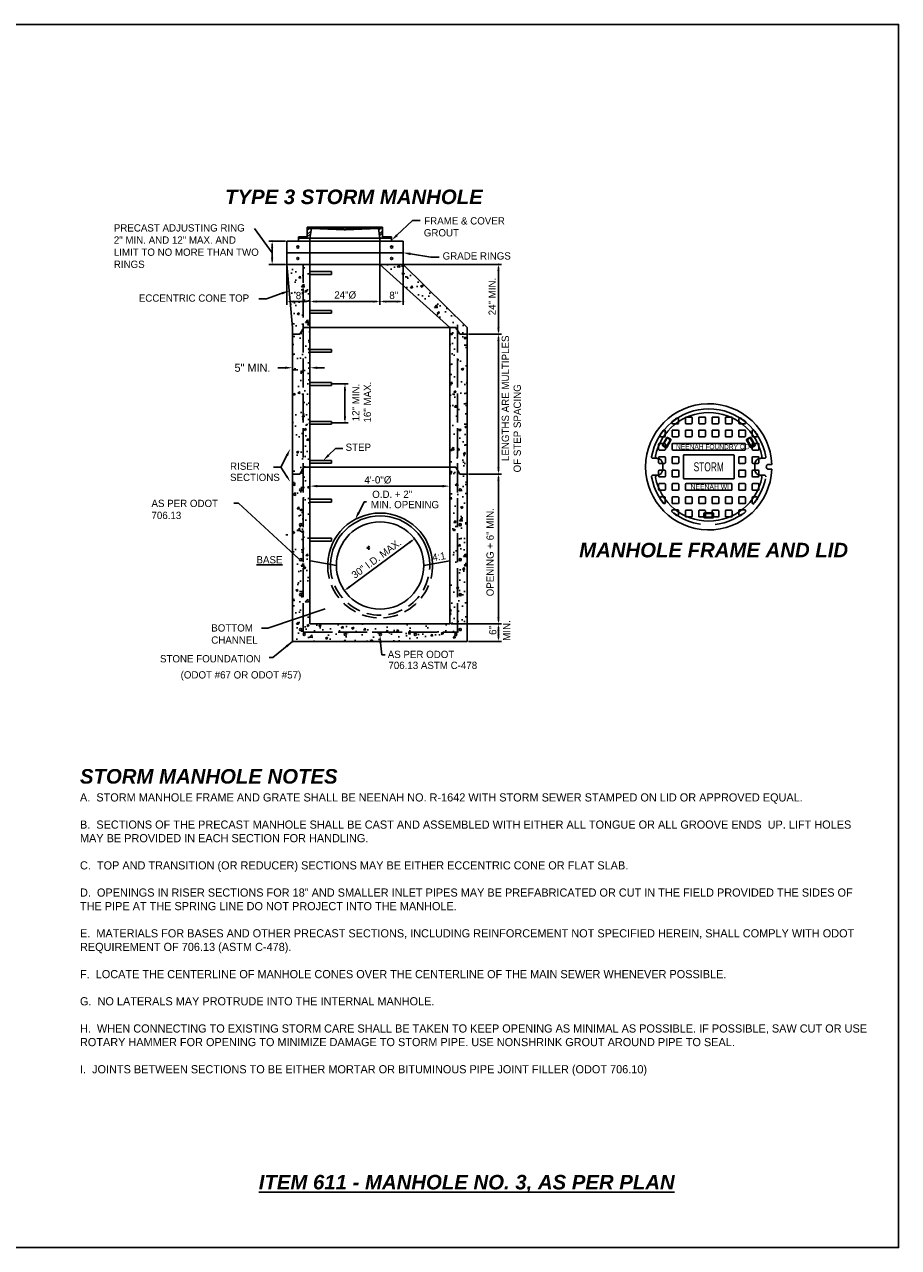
# Model space of a CAD drawing. Header units: feet. Extents: x 6 to 192, y 3 to 30.
# Tile 8 of 30: x 22 to 37, y 3 to 24. Entities that reach past the tile are written whole.
import ezdxf
from ezdxf.enums import TextEntityAlignment as Align

# ---------------------------------------------------------------- set-up
doc = ezdxf.new("R2010")
doc.units = ezdxf.units.FT
doc.header["$MEASUREMENT"] = 0
for name, pattern in [('DASHED', [0.75, 0.5, -0.25]), ('HIDDEN', [0.375, 0.25, -0.125]), ('REBAR', [0.58, 0.5, -0.08])]:
    doc.linetypes.add(name, pattern=pattern)
doc.layers.add('COLUMNS', color=6, linetype='Continuous', plot=False)
for name, color, linetype in [('D-TEXT', 9, 'Continuous'), ('DETAILS', 1, 'Continuous'), ('HIDDEN', 1, 'DASHED'), ('P-HATCH', 247, 'Continuous'), ('SH_Data', 7, 'Continuous'), ('text', 9, 'Continuous'), ('TOP', 3, 'Continuous')]:
    doc.layers.add(name, color=color, linetype=linetype)
doc.styles.add('HOLLOW', font='HOLLOW', dxfattribs={"width": 0.8, "height": 0.875})
doc.styles.add('Slanted-Normal', font='font31.shx', dxfattribs={"height": 0.14})
doc.styles.get("Standard").update_dxf_attribs({"font": 'ARIAL_0.TTF'})
doc.dimstyles.new('COEC', dxfattribs={"dimscale": 13.9, "dimtxt": 0.18, "dimasz": 0.18, "dimexe": 0.18, "dimexo": 0.0625, "dimgap": 0.09, "dimtad": 1, "dimzin": 0, "dimdsep": 46, "dimtxsty": 'Standard', "dimcen": 0.09, "dimclrd": 256, "dimclre": 256, "dimclrt": 256, "dimaunit": 1, "dimadec": 4, "dimazin": 0, "dimtfac": 1, "dimtofl": 0, "dimtmove": 0, "dimatfit": 3, "dimfxl": 1, "dimtolj": 1, "dimtzin": 0, "dimlwd": -1, "dimlwe": -1, "dimarcsym": 0})
doc.dimstyles.get("Standard").update_dxf_attribs({"dimtxt": 0.18, "dimasz": 0.18, "dimexe": 0.18, "dimexo": 0.0625, "dimgap": 0.09, "dimtad": 0, "dimtih": 1, "dimtoh": 1, "dimdec": 4, "dimzin": 0, "dimdsep": 46, "dimtxsty": 'Standard', "dimcen": 0.09, "dimadec": 0, "dimazin": 0, "dimtfac": 1, "dimtdec": 4, "dimtofl": 0, "dimtmove": 0, "dimatfit": 3, "dimfxl": 1, "dimtolj": 1, "dimtzin": 0, "dimarcsym": 0})
pattern_1 = [(50, (-247.5539, 207.32154), (0.38424653, -0.03361722), [0.04017857, -0.4419643]), (355, (-247.5539, 207.32154), (-0.07433107, 0.40296007), [0.03214286, -0.35357143]), (100.4514, (-247.5219, 207.31874), (0.30991574, 0.3693426), [0.03414653, -0.37561185]), (46.1842, (-247.5539, 207.4287), (0.5717363, -0.0886709), [0.0602679, -0.6629464]), (96.6356, (-247.50627, 207.4213), (0.5007122, 0.5218489), [0.0512198, -0.5634177]), (351.1842, (-247.5539, 207.4287), (0.5007118, 0.5218493), [0.0482143, -0.5303571]), (21, (-247.50034, 207.4019), (0.31977164, -0.2156887), [0.04017857, -0.4419643]), (326, (-247.50034, 207.4019), (0.1303475, 0.38847324), [0.03214286, -0.35357143]), (71.4514, (-247.4737, 207.38392), (0.45011927, 0.1727842), [0.03414653, -0.37561185]), (37.5, (-247.55392, 207.32154), (0.00651421, 0.178335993), [0, -0.34928571, 0, -0.35892857, 0, -0.35491071]), (7.5, (-247.55392, 207.32154), (0.14093011, 0.21129199), [0, -0.20464286, 0, -0.34125, 0, -0.13526786]), (327.5, (-247.67338, 207.32154), (0.285976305, -0.01208297), [0, -0.13392857, 0, -0.41785714, 0, -0.55446429]), (317.5, (-247.72695, 207.32154), (0.31242116, 0.05362767), [0, -0.17410714, 0, -0.2775, 0, -0.39375])]

# ---------------------------------------------------------------- blocks, each defined once
blk = doc.blocks.new('BCOPE', base_point=(0, 10))
at = {"layer": 'SH_Data'}
for p, q in [((0.69, 11.94), (0.69, 10.81)), ((1.94, 12.06), (0.82, 12.06)), ((0.82, 10.69), (1.94, 10.69)), ((2.07, 10.81), (2.07, 11.94))]:
    blk.add_line(p, q, dxfattribs=at)
for centre, start, end in [((0.82, 11.94), 90, 180), ((0.82, 10.81), 180, 270), ((1.94, 11.94), 0, 90), ((1.94, 10.81), 270, 0)]:
    blk.add_arc(centre, 0.125, start, end, dxfattribs=at)
blk = doc.blocks.new('*D15')
at = {"layer": 'Defpoints', "color": 0, "transparency": 16777216}
for p in [(26.192, 18.49), (26.192, 18.48), (26.492, 18.49)]:
    blk.add_point(p, dxfattribs=at)
at = {"layer": 'text', "color": 0, "lineweight": -2, "transparency": 16777216}
for p, q in [((26.067, 18.48), (25.942, 18.48)), ((26.617, 18.48), (26.742, 18.48)), ((26.192, 18.427), (26.192, 18.3)), ((26.492, 18.427), (26.492, 18.3))]:
    blk.add_line(p, q, dxfattribs=at)
at = {"layer": 'text', "color": 0, "transparency": 16777216}
for points in [[(26.067, 18.501), (26.067, 18.459), (26.192, 18.48)], [(26.617, 18.501), (26.617, 18.459), (26.492, 18.48)]]:
    blk.add_solid(points, dxfattribs=at)
at = {"layer": 'text', "color": 0, "transparency": 16777216, "insert": (25.505, 18.48), "char_height": 0.14, "attachment_point": 5, "style": 'Slanted-Normal'}
blk.add_mtext('\\A1;5" MIN.', dxfattribs=at)

msp = doc.modelspace()

# ---------------------------------------------------------------- hatches: boundary and pattern name
at = {"layer": 'P-HATCH'}
h = msp.add_hatch(dxfattribs=at)
h.set_pattern_fill('AR-CONC', color=247, scale=0.053571)
h.set_pattern_definition(pattern_1)
h.paths.add_polyline_path([(26.37679, 20.25459), (26.09237, 20.25459), (26.19237, 19.17214), (26.19237, 19.05459), (26.31991, 19.05459), (26.37679, 19.15658)])
h = msp.add_hatch(dxfattribs=at)
h.set_pattern_fill('AR-CONC', color=247, scale=0.053571)
h.set_pattern_definition(pattern_1)
h.paths.add_polyline_path([(28.09237, 20.25459), (27.69237, 20.25459), (28.89237, 19.17214), (28.99927, 19.17214), (29.06482, 19.05459), (29.19237, 19.05459), (29.19237, 19.17214)])
h.paths.add_polyline_path([(29.19237, 19.05459), (29.06482, 19.05459), (29.02262, 19.13027), (29.02262, 16.73027), (29.06482, 16.65459), (29.19237, 16.65459)])
h.paths.add_polyline_path([(29.02262, 19.13027), (28.99927, 19.17214), (28.89237, 19.17214), (28.89237, 16.77214), (28.99927, 16.77214), (29.02262, 16.73027)])
h.paths.add_polyline_path([(29.19237, 16.65459), (29.06482, 16.65459), (29.02262, 16.73027), (29.02262, 13.94034), (26.37679, 13.94034), (26.37679, 16.75658), (26.31991, 16.65459), (26.19237, 16.65459), (26.19237, 13.78166), (29.19237, 13.78166)])
h.paths.add_polyline_path([(29.09086, 16.38492, -1), (29.05336, 16.38492, -1)], flags=16)
h.paths.add_polyline_path([(29.09086, 15.78492, -1), (29.05336, 15.78492, -1)], flags=16)
h.paths.add_polyline_path([(29.09086, 15.18492, -1), (29.05336, 15.18492, -1)], flags=16)
h.paths.add_polyline_path([(29.09086, 14.58492, -1), (29.05336, 14.58492, -1)], flags=16)
h.paths.add_polyline_path([(29.09086, 13.98492, -1), (29.05336, 13.98492, -1)], flags=16)
h.paths.add_polyline_path([(29.01472, 13.90178, -1), (28.97722, 13.90178, -1)], flags=16)
h.paths.add_polyline_path([(28.31845, 13.90139, -1), (28.28095, 13.90139, -1)], flags=16)
h.paths.add_polyline_path([(26.35266, 16.38492, -1), (26.31516, 16.38492, -1)], flags=16)
h.paths.add_polyline_path([(26.35266, 15.78492, -1), (26.31516, 15.78492, -1)], flags=16)
h.paths.add_polyline_path([(27.71845, 13.90139, -1), (27.68095, 13.90139, -1)], flags=16)
h.paths.add_polyline_path([(26.35266, 15.18492, -1), (26.31516, 15.18492, -1)], flags=16)
h.paths.add_polyline_path([(27.11845, 13.90139, -1), (27.08095, 13.90139, -1)], flags=16)
h.paths.add_polyline_path([(26.35266, 14.58492, -1), (26.31516, 14.58492, -1)], flags=16)
h.paths.add_polyline_path([(26.35266, 13.98492, -1), (26.31516, 13.98492, -1)], flags=16)
h.paths.add_polyline_path([(26.41208, 13.90178, -1), (26.37458, 13.90178, -1)], flags=16)
h.paths.add_polyline_path([(29.02262, 16.73027), (28.99927, 16.77214), (28.89237, 16.77214), (28.89237, 14.08166), (26.49237, 14.08166), (26.49237, 16.77214), (26.38547, 16.77214), (26.37679, 16.75658), (26.37679, 13.94034), (29.02262, 13.94034)])
h.paths.add_polyline_path([(26.37679, 19.15658), (26.31991, 19.05459), (26.19237, 19.05459), (26.19237, 16.65459), (26.31991, 16.65459), (26.37679, 16.75658)])
h.paths.add_polyline_path([(26.49237, 19.17214), (26.38547, 19.17214), (26.37679, 19.15658), (26.37679, 16.75658), (26.38547, 16.77214), (26.49237, 16.77214)])
h.paths.add_polyline_path([(26.49237, 20.25459), (26.37679, 20.25459), (26.37679, 19.15658), (26.38547, 19.17214), (26.49237, 19.17214)])
h.paths.add_polyline_path([(26.37679, 20.25459), (26.09237, 20.25459), (26.19237, 19.17214), (26.19237, 19.05459), (26.31991, 19.05459), (26.37679, 19.15658)])

# ---------------------------------------------------------------- linework, layer by layer
at = {"layer": 'COLUMNS'}
msp.add_lwpolyline([(6.09752, 3.37445), (6.09752, 24.37445), (36.59752, 24.37445), (36.59752, 3.37445)], close=True, dxfattribs=at)
at = {"layer": 'DETAILS'}
for p, q in [((26.44643, 20.72659), (26.44643, 20.89579)), ((26.44643, 20.89579), (27.73829, 20.89579)), ((26.47043, 20.87179), (26.47043, 20.89579)), ((26.47043, 20.87179), (27.08036, 20.87179)), ((26.49237, 20.70259), (26.51843, 20.87179)), ((26.51843, 20.87179), (27.08036, 20.84779)), ((27.08036, 20.87179), (27.08036, 20.84779)), ((27.08036, 20.84779), (27.10436, 20.84779)), ((27.10436, 20.87179), (27.10436, 20.84779)), ((27.10436, 20.87179), (27.71429, 20.87179)), ((27.66953, 20.87179), (27.10436, 20.84779)), ((27.69237, 20.70259), (27.66953, 20.87179)), ((27.71429, 20.87179), (27.71429, 20.89579)), ((27.73829, 20.72659), (27.73829, 20.89579)), ((26.09237, 20.65459), (26.49237, 20.65459)), ((26.09237, 20.25459), (26.09237, 20.65459)), ((26.29237, 20.70259), (26.29237, 20.72659)), ((26.29237, 20.72659), (26.44643, 20.72659)), ((26.29237, 20.70259), (26.49237, 20.70259)), ((26.29237, 20.65459), (26.29237, 20.70259)), ((26.49237, 20.70259), (27.69237, 20.70259)), ((26.49237, 20.65459), (26.49237, 20.70259)), ((26.49237, 20.65459), (26.49237, 20.25459)), ((26.49237, 20.65459), (27.69237, 20.65459)), ((27.69237, 20.70259), (27.89237, 20.70259)), ((27.69237, 20.65459), (27.69237, 20.70259)), ((27.69237, 20.65459), (28.09237, 20.65459)), ((27.69237, 20.25459), (27.69237, 20.65459)), ((27.73829, 20.72659), (27.89237, 20.72659)), ((27.89237, 20.70259), (27.89237, 20.72659)), ((27.89237, 20.65459), (27.89237, 20.70259)), ((28.09237, 20.65459), (28.09237, 20.25459)), ((26.09237, 20.45459), (28.09237, 20.45459)), ((26.09237, 20.25459), (26.49237, 20.25459)), ((26.09237, 20.25459), (26.19237, 19.17214)), ((26.49237, 20.25459), (27.69237, 20.25459)), ((26.49237, 16.77214), (26.49237, 20.25459)), ((27.69237, 20.25459), (28.89237, 19.17214)), ((27.69237, 20.25459), (28.09237, 20.25459)), ((28.09237, 20.25459), (29.19237, 19.17214)), ((26.49402, 20.13166), (26.8628, 20.13166)), ((26.8628, 20.08388), (26.49402, 20.08388)), ((26.8628, 20.13166), (26.8628, 20.08388)), ((26.49402, 19.4634), (26.8628, 19.4634)), ((26.8628, 19.41562), (26.49402, 19.41562)), ((26.8628, 19.4634), (26.8628, 19.41562)), ((26.19237, 16.65459), (26.19237, 19.17214)), ((26.31991, 19.05459), (26.38547, 19.17214)), ((26.38547, 19.17214), (28.99927, 19.17214)), ((28.89237, 16.77214), (28.89237, 19.17214)), ((29.06482, 19.05459), (28.99927, 19.17214)), ((29.19237, 16.65459), (29.19237, 19.17214)), ((26.19237, 19.05459), (26.31991, 19.05459)), ((29.19237, 19.05459), (29.06482, 19.05459)), ((26.49402, 18.79515), (26.8628, 18.79515)), ((26.8628, 18.74736), (26.49402, 18.74736)), ((26.8628, 18.79515), (26.8628, 18.74736)), ((26.49402, 18.22583), (26.8628, 18.22583)), ((26.8628, 18.17805), (26.49402, 18.17805)), ((26.8628, 18.22583), (26.8628, 18.17805)), ((26.49402, 17.55757), (26.8628, 17.55757)), ((26.8628, 17.50979), (26.49402, 17.50979)), ((26.8628, 17.55757), (26.8628, 17.50979)), ((26.49402, 16.88931), (26.8628, 16.88931)), ((26.8628, 16.84153), (26.49402, 16.84153)), ((26.8628, 16.88931), (26.8628, 16.84153)), ((26.19237, 13.78166), (26.19237, 16.65459)), ((26.19237, 16.65459), (26.31991, 16.65459)), ((26.31991, 16.65459), (26.38547, 16.77214)), ((26.38547, 16.77214), (28.99927, 16.77214)), ((26.49237, 14.08166), (26.49237, 16.77214)), ((28.89237, 14.08166), (28.89237, 16.77214)), ((29.06482, 16.65459), (28.99927, 16.77214)), ((29.19237, 16.65459), (29.06482, 16.65459)), ((29.19237, 13.78166), (29.19237, 16.65459)), ((26.49402, 16.22105), (26.8628, 16.22105)), ((26.8628, 16.17327), (26.49402, 16.17327)), ((26.8628, 16.22105), (26.8628, 16.17327)), ((26.49402, 15.55279), (26.8628, 15.55279)), ((26.8628, 15.55279), (26.8628, 15.50501)), ((26.8628, 15.50501), (26.49402, 15.50501)), ((26.94623, 15.08508), (26.50008, 15.16355)), ((28.44623, 15.08508), (28.89237, 15.16355)), ((26.49237, 14.08166), (28.89237, 14.08166)), ((26.19237, 13.78166), (29.19237, 13.78166))]:
    msp.add_line(p, q, dxfattribs=at)
at = {"layer": 'DETAILS', "linetype": 'REBAR'}
for p, q in [((26.37679, 13.94034), (26.37679, 20.2562)), ((29.02262, 13.94034), (29.02262, 19.21832)), ((26.37679, 13.94034), (29.02262, 13.94034))]:
    msp.add_line(p, q, dxfattribs=at)
at = {"layer": 'DETAILS'}
msp.add_circle((27.69623, 15.08508), 0.75, dxfattribs=at)
for centre, radius, start, end in [((26.28413, 20.55304), 0.01875, 0, 180), ((26.28413, 20.55304), 0.01875, 180, 0), ((26.28413, 20.357), 0.01875, 0, 180), ((27.89451, 20.55304), 0.01875, 0, 180), ((27.89451, 20.55304), 0.01875, 180, 0), ((27.89451, 20.357), 0.01875, 0, 180), ((26.28413, 20.357), 0.01875, 180, 0), ((27.89451, 20.357), 0.01875, 180, 0), ((26.33391, 16.38492), 0.01875, 0, 180), ((26.33391, 16.38492), 0.01875, 180, 0), ((29.07211, 16.38492), 0.01875, 0, 180), ((29.07211, 16.38492), 0.01875, 180, 0), ((27.69623, 15.08508), 0.9, 1.67555, 178.32445), ((26.33391, 15.78492), 0.01875, 0, 180), ((26.33391, 15.78492), 0.01875, 180, 0), ((27.69623, 15.08508), 0.852, 1.20435, 178.79565), ((29.07211, 15.78492), 0.01875, 0, 180), ((29.07211, 15.78492), 0.01875, 180, 0), ((26.33391, 15.18492), 0.01875, 0, 180), ((26.33391, 15.18492), 0.01875, 180, 0), ((29.07211, 15.18492), 0.01875, 0, 180), ((29.07211, 15.18492), 0.01875, 180, 0), ((26.33391, 14.58492), 0.01875, 0, 180), ((26.33391, 14.58492), 0.01875, 180, 0), ((29.07211, 14.58492), 0.01875, 0, 180), ((29.07211, 14.58492), 0.01875, 180, 0), ((26.33391, 13.98492), 0.01875, 0, 180), ((26.33391, 13.98492), 0.01875, 180, 0), ((26.39333, 13.90178), 0.01875, 0, 180), ((26.39333, 13.90178), 0.01875, 180, 0), ((27.0997, 13.90139), 0.01875, 0, 180), ((27.0997, 13.90139), 0.01875, 180, 0), ((27.6997, 13.90139), 0.01875, 0, 180), ((27.6997, 13.90139), 0.01875, 180, 0), ((28.2997, 13.90139), 0.01875, 0, 180), ((28.2997, 13.90139), 0.01875, 180, 0), ((28.99597, 13.90178), 0.01875, 0, 180), ((28.99597, 13.90178), 0.01875, 180, 0), ((29.07211, 13.98492), 0.01875, 0, 180), ((29.07211, 13.98492), 0.01875, 180, 0)]:
    msp.add_arc(centre, radius, start, end, dxfattribs=at)
at = {"layer": 'DETAILS', "linetype": 'HIDDEN'}
for radius, start, end in [(0.9, 178.32445, 1.67555), (0.852, 178.79565, 1.20435)]:
    msp.add_arc((27.69623, 15.08508), radius, start, end, dxfattribs=at)
at = {"layer": 'HIDDEN'}
msp.add_arc((33.33884, 16.77919), 0.99544, 189.846465, 350.153535, dxfattribs=at)
at = {"layer": 'P-HATCH'}
for p, q in [((32.7068, 17.52919), (32.7068, 17.54417)), ((32.81096, 17.51878), (32.71721, 17.51878)), ((32.82138, 17.59712), (32.82138, 17.52919)), ((33.8563, 17.59712), (33.8563, 17.52919)), ((33.86671, 17.51878), (33.96046, 17.51878)), ((33.97088, 17.52919), (33.97088, 17.54417)), ((32.5818, 17.29482), (32.5197, 17.29482)), ((32.54461, 17.15354), (32.61752, 17.27984)), ((32.55884, 17.15736), (32.62134, 17.26561)), ((32.5724, 17.4094), (32.5818, 17.4094)), ((32.59221, 17.39898), (32.59221, 17.30523)), ((32.67546, 17.23436), (32.61296, 17.12611)), ((32.68969, 17.23817), (32.61678, 17.11188)), ((32.63175, 17.28365), (32.68588, 17.2524)), ((32.63557, 17.26942), (32.67165, 17.24859)), ((34.0609, 17.11188), (33.98798, 17.23817)), ((33.9918, 17.2524), (34.04592, 17.28365)), ((34.06471, 17.12611), (34.00221, 17.23436)), ((34.00603, 17.24859), (34.04211, 17.26942)), ((34.05634, 17.26561), (34.11884, 17.15736)), ((34.06015, 17.27984), (34.13307, 17.15354)), ((34.08546, 17.39898), (34.08546, 17.30523)), ((34.10528, 17.4094), (34.09588, 17.4094)), ((34.09588, 17.29482), (34.15797, 17.29482)), ((32.60255, 17.10806), (32.54842, 17.13931)), ((32.59873, 17.12229), (32.56265, 17.14313)), ((32.71123, 17.07607), (32.71123, 17.16982)), ((33.95603, 17.18023), (32.72165, 17.18023)), ((32.72165, 17.06565), (33.95603, 17.06565)), ((33.96644, 17.07607), (33.96644, 17.16982)), ((34.12926, 17.13931), (34.07513, 17.10806)), ((34.11503, 17.14313), (34.07894, 17.12229)), ((32.37858, 16.92503), (32.44481, 16.92503)), ((32.54898, 16.82086), (32.54898, 16.73753)), ((32.90394, 16.58648), (32.90394, 16.9719)), ((32.91957, 16.98753), (33.75811, 16.98753)), ((33.77373, 16.58648), (33.77373, 16.9719)), ((34.1287, 16.82086), (34.1287, 16.73753)), ((34.29909, 16.92503), (34.23287, 16.92503)), ((34.42137, 16.82085), (34.36612, 16.82085)), ((32.44481, 16.63336), (32.37858, 16.63336)), ((34.23287, 16.63336), (34.29909, 16.63336)), ((34.36612, 16.73753), (34.42137, 16.73753)), ((32.91957, 16.57086), (33.75811, 16.57086)), ((32.9404, 16.48232), (32.9404, 16.38857)), ((33.72686, 16.49273), (32.95082, 16.49273)), ((33.73728, 16.48232), (33.73728, 16.38857)), ((32.5818, 16.26357), (32.5197, 16.26357)), ((32.59221, 16.1594), (32.59221, 16.25315)), ((32.95082, 16.37815), (33.72686, 16.37815)), ((34.08546, 16.1594), (34.08546, 16.25315)), ((34.09588, 16.26357), (34.15797, 16.26357)), ((32.5724, 16.14898), (32.5818, 16.14898)), ((32.7068, 16.02919), (32.7068, 16.01421)), ((32.81096, 16.03961), (32.71721, 16.03961)), ((32.82138, 15.96126), (32.82138, 16.02919)), ((33.25551, 15.91461), (33.25551, 15.97711)), ((33.26592, 15.98753), (33.41176, 15.98753)), ((33.26592, 15.92503), (33.26592, 15.96669)), ((33.27634, 15.97711), (33.40134, 15.97711)), ((33.41176, 15.96669), (33.41176, 15.92503)), ((33.42217, 15.97711), (33.42217, 15.91461)), ((33.8563, 15.96126), (33.8563, 16.02919)), ((33.86671, 16.03961), (33.96046, 16.03961)), ((33.97088, 16.02919), (33.97088, 16.01421)), ((34.10528, 16.14898), (34.09588, 16.14898)), ((33.41176, 15.90419), (33.26592, 15.90419)), ((33.40134, 15.91461), (33.27634, 15.91461))]:
    msp.add_line(p, q, dxfattribs=at)
for centre, radius, start, end in [((33.33884, 16.77919), 0.99544, 9.846465, 170.153535), ((33.33884, 16.77919), 0.93229, 11.30789, 168.69211), ((32.72763, 17.54417), 0.02083, 128.624518, 180), ((32.71721, 17.52919), 0.01042, 180, 270), ((33.33884, 16.77919), 1, 123.349581, 128.624518), ((32.80055, 17.59712), 0.02083, 0, 123.349581), ((32.81096, 17.52919), 0.01042, 270, 0), ((33.87713, 17.59712), 0.02083, 56.650419, 180), ((33.86671, 17.52919), 0.01042, 180, 270), ((33.33884, 16.77919), 1, 51.375482, 56.650419), ((33.96046, 17.52919), 0.01042, 270, 0), ((33.95005, 17.54417), 0.02083, 0, 51.375482), ((32.5197, 17.31565), 0.02083, 146.778831, 270), ((33.33884, 16.77919), 1, 141.512753, 146.778831), ((32.5724, 17.38857), 0.02083, 90, 141.512753), ((32.5818, 17.39898), 0.01042, 0, 90), ((32.5818, 17.30523), 0.01042, 270, 0), ((32.62655, 17.27463), 0.01042, 60, 150), ((32.63036, 17.2604), 0.01042, 60, 150), ((32.66644, 17.23957), 0.01042, 330, 60), ((32.68067, 17.24338), 0.01042, 330, 60), ((33.997, 17.24338), 0.01042, 120, 210), ((34.01123, 17.23957), 0.01042, 120, 210), ((34.04732, 17.2604), 0.01042, 30, 120), ((34.05113, 17.27463), 0.01042, 30, 120), ((34.09588, 17.39898), 0.01042, 90, 180), ((34.09588, 17.30523), 0.01042, 180, 270), ((34.10528, 17.38857), 0.02083, 38.487247, 90), ((33.33884, 16.77919), 1, 33.221169, 38.487247), ((34.15797, 17.31565), 0.02083, 270, 33.221169), ((32.55363, 17.14834), 0.01042, 150, 240), ((32.56786, 17.15215), 0.01042, 150, 240), ((32.60394, 17.13132), 0.01042, 240, 330), ((32.60776, 17.11709), 0.01042, 240, 330), ((32.72165, 17.16982), 0.01042, 90, 180), ((32.72165, 17.07607), 0.01042, 180, 270), ((33.95603, 17.16982), 0.01042, 0, 90), ((33.95603, 17.07607), 0.01042, 270, 0), ((34.06992, 17.11709), 0.01042, 210, 300), ((34.07373, 17.13132), 0.01042, 210, 300), ((34.10982, 17.15215), 0.01042, 300, 30), ((34.12405, 17.14834), 0.01042, 300, 30), ((32.37858, 16.94586), 0.02083, 170.153535, 270), ((32.45529, 16.95587), 0.03125, 168.69211, 265.561992), ((32.44481, 16.82086), 0.10417, 0, 85.561992), ((32.91957, 16.9719), 0.01562, 90, 180), ((33.75811, 16.9719), 0.01562, 0, 90), ((34.23287, 16.82086), 0.10417, 94.438008, 180), ((34.22239, 16.95587), 0.03125, 274.438008, 11.30789), ((34.29909, 16.94586), 0.02083, 270, 9.846465), ((34.36705, 16.77919), 0.04167, 91.130911, 268.869089), ((32.37858, 16.61253), 0.02083, 90, 189.846465), ((32.45529, 16.60251), 0.03125, 94.438008, 191.30789), ((33.33884, 16.77919), 0.93229, 191.30789, 348.69211), ((32.44481, 16.73753), 0.10417, 274.438008, 0), ((34.23287, 16.73753), 0.10417, 180, 265.561992), ((34.22239, 16.60251), 0.03125, 348.69211, 85.561992), ((34.29909, 16.61253), 0.02083, 350.153535, 90), ((32.91957, 16.58648), 0.01562, 180, 270), ((32.95082, 16.48232), 0.01042, 90, 180), ((32.95082, 16.38857), 0.01042, 180, 270), ((33.72686, 16.48232), 0.01042, 0, 90), ((33.72686, 16.38857), 0.01042, 270, 0), ((33.75811, 16.58648), 0.01562, 270, 0), ((32.5197, 16.24273), 0.02083, 90, 213.221169), ((33.33884, 16.77919), 1, 213.221169, 218.487247), ((32.5818, 16.25315), 0.01042, 0, 90), ((34.09588, 16.25315), 0.01042, 90, 180), ((33.33884, 16.77919), 1, 321.512753, 326.778831), ((34.15797, 16.24273), 0.02083, 326.778831, 90), ((32.5724, 16.16982), 0.02083, 218.487247, 270), ((32.5818, 16.1594), 0.01042, 270, 0), ((32.71721, 16.02919), 0.01042, 90, 180), ((32.72763, 16.01421), 0.02083, 180, 231.375482), ((33.33884, 16.77919), 1, 231.375482, 236.650419), ((32.80055, 15.96126), 0.02083, 236.650419, 0), ((32.81096, 16.02919), 0.01042, 0, 90), ((33.26592, 15.97711), 0.01042, 90, 180), ((33.27634, 15.96669), 0.01042, 90, 180), ((33.40134, 15.96669), 0.01042, 0, 90), ((33.41176, 15.97711), 0.01042, 0, 90), ((33.86671, 16.02919), 0.01042, 90, 180), ((33.87713, 15.96126), 0.02083, 180, 303.349581), ((33.33884, 16.77919), 1, 303.349581, 308.624518), ((33.96046, 16.02919), 0.01042, 0, 90), ((33.95005, 16.01421), 0.02083, 308.624518, 0), ((34.09588, 16.1594), 0.01042, 180, 270), ((34.10528, 16.16982), 0.02083, 270, 321.512753), ((33.26592, 15.91461), 0.01042, 180, 270), ((33.27634, 15.92503), 0.01042, 180, 270), ((33.40134, 15.92503), 0.01042, 270, 0), ((33.41176, 15.91461), 0.01042, 270, 0)]:
    msp.add_arc(centre, radius, start, end, dxfattribs=at)
at = {"layer": 'text'}
for p, q in [((27.986, 20.75601), (28.25503, 21.00907)), ((28.25503, 21.00907), (28.3836, 21.00907)), ((25.5397, 20.87275), (25.84253, 20.45459)), ((28.21929, 20.43417), (28.56562, 20.37845)), ((28.56562, 20.37845), (28.7095, 20.37845)), ((26.01282, 19.75826), (25.74333, 19.66513)), ((25.74333, 19.66513), (25.61476, 19.66513)), ((26.81222, 16.97898), (26.92874, 17.09239)), ((26.92874, 17.09239), (27.05731, 17.09239)), ((26.09587, 16.97338), (25.99459, 16.77315)), ((25.99459, 16.77315), (25.86602, 16.77315)), ((25.99459, 16.77315), (25.88209, 16.77315)), ((25.99459, 16.77315), (25.93841, 16.77315)), ((26.09386, 16.61587), (25.99459, 16.77315)), ((26.62094, 16.4477), (27.21408, 16.4477)), ((28.7638, 16.4477), (27.21408, 16.4477)), ((27.32824, 15.99189), (27.42328, 16.17706)), ((27.42328, 16.17706), (27.46171, 16.17706)), ((26.10917, 15.61305), (26.08035, 15.61305)), ((27.70548, 13.75811), (27.7233, 13.55043)), ((27.7233, 13.55043), (27.78095, 13.55043))]:
    msp.add_line(p, q, dxfattribs=at)
at = {"layer": 'text', "color": 0}
for p, q in [((26.44643, 20.87694), (26.46527, 20.89579)), ((26.44643, 20.83982), (26.4784, 20.87179)), ((26.44643, 20.76557), (26.5122, 20.83135)), ((26.4784, 20.87179), (26.5024, 20.89579)), ((26.55264, 20.87179), (26.57664, 20.89579)), ((26.58977, 20.87179), (26.61377, 20.89579)), ((26.66401, 20.87179), (26.68801, 20.89579)), ((26.70114, 20.87179), (26.72514, 20.89579)), ((26.77538, 20.87179), (26.79938, 20.89579)), ((26.8125, 20.87179), (26.8365, 20.89579)), ((26.88675, 20.87179), (26.91075, 20.89579)), ((26.92387, 20.87179), (26.94787, 20.89579)), ((26.99812, 20.87179), (27.02212, 20.89579)), ((27.03524, 20.87179), (27.05924, 20.89579)), ((27.08549, 20.84779), (27.10436, 20.86666)), ((27.10949, 20.87179), (27.13349, 20.89579)), ((27.14661, 20.87179), (27.17061, 20.89579)), ((27.22086, 20.87179), (27.24486, 20.89579)), ((27.25798, 20.87179), (27.28198, 20.89579)), ((27.33223, 20.87179), (27.35623, 20.89579)), ((27.36935, 20.87179), (27.39335, 20.89579)), ((27.4436, 20.87179), (27.4676, 20.89579)), ((27.48072, 20.87179), (27.50472, 20.89579)), ((27.55497, 20.87179), (27.57897, 20.89579)), ((27.59209, 20.87179), (27.61609, 20.89579)), ((27.66634, 20.87179), (27.69034, 20.89579)), ((27.67356, 20.8419), (27.70346, 20.87179)), ((27.68239, 20.77648), (27.73829, 20.83237)), ((27.68681, 20.74377), (27.73829, 20.79525)), ((27.70346, 20.87179), (27.71429, 20.88262)), ((27.71429, 20.88262), (27.72746, 20.89579)), ((26.29237, 20.72289), (26.29607, 20.72659)), ((26.30919, 20.70259), (26.33319, 20.72659)), ((26.38344, 20.70259), (26.40744, 20.72659)), ((26.42056, 20.70259), (26.44456, 20.72659)), ((26.44643, 20.72845), (26.50544, 20.78746)), ((27.71987, 20.70259), (27.74387, 20.72659)), ((27.75699, 20.70259), (27.78099, 20.72659)), ((27.83124, 20.70259), (27.85524, 20.72659)), ((27.86836, 20.70259), (27.89236, 20.72659))]:
    msp.add_line(p, q, dxfattribs=at)
at = {"layer": 'text', "color": 9, "linetype": 'ByBlock'}
for p, q in [((26.0736, 20.65459), (25.78853, 20.65459)), ((25.84253, 20.30859), (25.84253, 20.60059)), ((26.0736, 20.25459), (25.78853, 20.25459)), ((26.09237, 20.23584), (26.09237, 19.56258)), ((27.69237, 20.23584), (27.69237, 19.56258)), ((27.69237, 20.23584), (27.69237, 19.56258)), ((28.09237, 20.23584), (28.09237, 19.56258)), ((28.11112, 20.25459), (29.78188, 20.25459)), ((29.72788, 19.10859), (29.72788, 20.20059)), ((26.14637, 19.61658), (26.43837, 19.61658)), ((26.54637, 19.61658), (27.63837, 19.61658)), ((27.74637, 19.61658), (28.03837, 19.61658)), ((29.21112, 19.05459), (29.78188, 19.05459)), ((29.72788, 16.70859), (29.72788, 19.00059)), ((26.88155, 18.20194), (27.14739, 18.20194)), ((27.09339, 17.58768), (27.09339, 18.14794)), ((26.88155, 17.53368), (27.14739, 17.53368)), ((29.21112, 16.65459), (29.78188, 16.65459)), ((29.72788, 14.13566), (29.72788, 16.60059)), ((27.12614, 14.68542), (28.24553, 15.51284)), ((28.91112, 14.08166), (29.7791, 14.08166)), ((29.72788, 13.83566), (29.72788, 14.02766)), ((29.21112, 13.78166), (29.7791, 13.78166))]:
    msp.add_line(p, q, dxfattribs=at)
for p in [(25.84253, 20.65459), (27.69237, 19.61658), (28.09237, 19.61658), (29.72788, 19.05459), (27.09339, 18.20194), (29.72788, 16.65459), (29.72788, 14.08166)]:
    msp.add_point(p, dxfattribs=at)
at = {"layer": 'text', "color": 0, "linetype": 'ByBlock'}
for p in [(26.09237, 20.25459), (29.72788, 20.25459)]:
    msp.add_point(p, dxfattribs=at)
at = {"layer": 'text', "color": 9, "linetype": 'ByBlock'}
for points in [[(25.86143, 20.54119), (25.82363, 20.54119), (25.84253, 20.65459)], [(25.86143, 20.36799), (25.82363, 20.36799), (25.84253, 20.25459)], [(29.70898, 20.14119), (29.74678, 20.14119), (29.72788, 20.25459)], [(26.20577, 19.63548), (26.20577, 19.59768), (26.09237, 19.61658)], [(26.37897, 19.63548), (26.37897, 19.59768), (26.49237, 19.61658)], [(26.60577, 19.63548), (26.60577, 19.59768), (26.49237, 19.61658)], [(27.57897, 19.63548), (27.57897, 19.59768), (27.69237, 19.61658)], [(27.80577, 19.63548), (27.80577, 19.59768), (27.69237, 19.61658)], [(27.97897, 19.63548), (27.97897, 19.59768), (28.09237, 19.61658)], [(29.70898, 19.16799), (29.74678, 19.16799), (29.72788, 19.05459)], [(29.70898, 18.94119), (29.74678, 18.94119), (29.72788, 19.05459)], [(27.07449, 18.08854), (27.11229, 18.08854), (27.09339, 18.20194)], [(27.07449, 17.64708), (27.11229, 17.64708), (27.09339, 17.53368)], [(29.70898, 16.76799), (29.74678, 16.76799), (29.72788, 16.65459)], [(29.70898, 16.54119), (29.74678, 16.54119), (29.72788, 16.65459)], [(28.18653, 15.49273), (28.209, 15.46234), (28.28896, 15.54494)], [(27.16247, 14.73583), (27.18494, 14.70543), (27.08252, 14.65322)], [(29.70898, 14.19506), (29.74678, 14.19506), (29.72788, 14.08166)], [(29.70898, 13.96826), (29.74678, 13.96826), (29.72788, 14.08166)], [(29.70898, 13.89506), (29.74678, 13.89506), (29.72788, 13.78166)]]:
    msp.add_solid(points, dxfattribs=at)
at = {"layer": 'text'}
for points in [[(27.97131, 20.77162), (28.00068, 20.7404), (27.89235, 20.66792)], [(28.22269, 20.45532), (28.21588, 20.41301), (28.09235, 20.45459)], [(26.00582, 19.77851), (26.01982, 19.73801), (26.13434, 19.80025)], [(26.07675, 16.98305), (26.11499, 16.96371), (26.15391, 17.08811)], [(26.82716, 16.96363), (26.79727, 16.99434), (26.72008, 16.88931)], [(26.10971, 16.62588), (26.078, 16.60587), (26.15391, 16.52074)], [(26.62094, 16.42627), (26.62094, 16.46912), (26.49237, 16.4477)], [(28.7638, 16.46912), (28.7638, 16.42627), (28.89237, 16.4477)], [(27.34731, 15.98211), (27.30918, 16.00167), (27.26954, 15.8775)], [(27.68413, 13.75628), (27.72683, 13.75994), (27.69448, 13.88621)]]:
    msp.add_solid(points, dxfattribs=at)
at = {"layer": 'TOP'}
msp.add_arc((33.33884, 16.77919), 1.08333, 2.203744, 357.796256, dxfattribs=at)

# ---------------------------------------------------------------- block references
at = {"layer": 'P-HATCH', "yscale": 0.08333333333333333, "zscale": 0.08333333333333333}
for p, xscale in [((33.10967, 17.46148), -0.08333333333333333), ((33.33884, 17.46148), -0.08333333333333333), ((33.33884, 17.46148), 0.08333333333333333), ((33.56801, 17.46148), 0.08333333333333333), ((32.88051, 17.23753), -0.08333333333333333), ((33.10967, 17.23753), -0.08333333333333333), ((33.33884, 17.23753), -0.08333333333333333), ((33.33884, 17.23753), 0.08333333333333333), ((33.56801, 17.23753), 0.08333333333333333), ((33.79717, 17.23753), 0.08333333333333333), ((32.65134, 17.00836), -0.08333333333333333), ((34.02634, 17.00836), 0.08333333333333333), ((32.65134, 16.77919), -0.08333333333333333), ((34.02634, 16.77919), 0.08333333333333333)]:
    msp.add_blockref('BCOPE', p, dxfattribs=dict(at, xscale=xscale))
at = {"layer": 'P-HATCH', "yscale": 0.08333333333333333, "zscale": 0.08333333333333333, "rotation": 180}
for p, xscale in [((32.88051, 17.00836), 0.08333333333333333), ((33.79717, 17.00836), -0.08333333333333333), ((32.65134, 16.77919), 0.08333333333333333), ((32.88051, 16.77919), 0.08333333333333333), ((33.79717, 16.77919), -0.08333333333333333), ((34.02634, 16.77919), -0.08333333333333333), ((32.65134, 16.55003), 0.08333333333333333), ((32.88051, 16.55003), 0.08333333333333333), ((33.79717, 16.55003), -0.08333333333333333), ((34.02634, 16.55003), -0.08333333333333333), ((32.88051, 16.32086), 0.08333333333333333), ((33.10967, 16.32086), 0.08333333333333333), ((33.33884, 16.32086), 0.08333333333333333), ((33.33884, 16.32086), -0.08333333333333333), ((33.56801, 16.32086), -0.08333333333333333), ((33.79717, 16.32086), -0.08333333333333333), ((33.10967, 16.09169), 0.08333333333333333), ((33.33884, 16.09169), 0.08333333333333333), ((33.33884, 16.09169), -0.08333333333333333), ((33.56801, 16.09169), -0.08333333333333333)]:
    msp.add_blockref('BCOPE', p, dxfattribs=dict(at, xscale=xscale))

# ---------------------------------------------------------------- texts
at = {"layer": 'D-TEXT', "style": 'Slanted-Normal'}
for s, p in [('FRAME & COVER', (28.45398, 20.93992)), ('GROUT', (28.44685, 20.73532)), ('GRADE RINGS', (28.77005, 20.3377)), ('ECCENTRIC CONE TOP', (23.55331, 19.61441)), ('STEP', (27.10403, 17.05328)), ('RISER', (25.11964, 16.728)), ('SECTIONS', (25.11964, 16.53572)), ('MIN. OPENING', (27.53783, 16.06808)), ('O.D. + 2"', (27.56063, 16.24491)), ('%%uBASE', (25.57424, 15.12085)), ('AS PER ODOT', (27.82764, 13.49616)), ('706.13 ASTM C-478', (27.83904, 13.30795))]:
    msp.add_text(s, height=0.125, dxfattribs=at).set_placement(p)
at = {"layer": 'D-TEXT', "color": 9, "linetype": 'ByBlock', "style": 'Slanted-Normal'}
for s, rotation, p in [('24" MIN.', 90, (29.62038, 19.70317)), ('LENGTHS ARE MULTIPLES  ', 90, (29.84736, 18.00268)), ('12" MIN.', 90, (27.27982, 17.88336)), ('OPENING + 6" MIN.', 90, (29.58458, 15.31256)), ('30" I.D. MAX.', 36.470686, (27.63138, 15.20209)), ('6"', 90, (29.63073, 13.96996))]:
    msp.add_text(s, height=0.125, rotation=rotation, dxfattribs=at).set_placement(p, align=Align.MIDDLE_CENTER)
for s, p in [('8"', (26.32434, 19.72024)), ('24"%%c', (27.09724, 19.7303)), ('8"', (27.9307, 19.7232)), ('4\'-0"%%c', (27.65817, 16.55529))]:
    msp.add_text(s, height=0.125, dxfattribs=at).set_placement(p, align=Align.MIDDLE_CENTER)
at = {"layer": 'D-TEXT', "style": 'Slanted-Normal'}
for s, rotation, p in [('16" MAX.', 90, (27.54046, 17.53981)), ('OF STEP SPACING', 90, (30.11299, 16.68346)), ('4:1', 8.902062, (28.59983, 15.15913)), ('MIN.', 90, (29.9303, 13.79248))]:
    msp.add_text(s, height=0.125, rotation=rotation, dxfattribs=at).set_placement(p)
for s, p in [('AS PER ODOT', (23.77098, 16.15145)), ('706.13', (23.77098, 15.94546))]:
    msp.add_text(s, height=0.125, dxfattribs=at).set_placement(p, align=Align.MIDDLE_LEFT)
for s, p in [('STONE FOUNDATION', (25.64421, 13.48368)), ('(ODOT #67 OR ODOT #57)', (26.34264, 13.20732))]:
    msp.add_text(s, height=0.125, dxfattribs=at).set_placement(p, align=Align.MIDDLE_RIGHT)
at = {"layer": 'D-TEXT', "color": 9, "insert": (27.24606, 21.53996), "char_height": 0.25, "width": 4.5165179, "attachment_point": 2, "style": 'Slanted-Normal'}
msp.add_mtext('{\\fArial|b1|i1|c0|p34;TYPE 3 STORM MANHOLE}', dxfattribs=at)
at = {"layer": 'D-TEXT', "style": 'Slanted-Normal'}
for s, insert, char_height, width, attachment_point in [('PRECAST ADJUSTING RING\\P2" MIN. AND 12" MAX. AND\\PLIMIT TO NO MORE THAN TWO RINGS', (23.12438, 20.94404), 0.125, 2.5497952, 1), ('{\\Fsimplex;*}', (27.4519, 15.42447), 0.125, 0.2559654, 1), ('{\\fArial|b1|i1|c0|p34;MANHOLE FRAME AND LID}', (33.4226, 15.47485), 0.25, 4.9222984, 2), ('{\\fArial|b1|i1|c0|p34;\\H1.78571x;STORM MANHOLE NOTES\\P}A.  STORM MANHOLE FRAME AND GRATE SHALL BE NEENAH NO. R-1642 WITH STORM SEWER STAMPED ON LID OR APPROVED EQUAL.\\P\\PB.  SECTIONS OF THE PRECAST MANHOLE SHALL BE CAST AND ASSEMBLED WITH EITHER ALL TONGUE OR ALL GROOVE ENDS  UP. LIFT HOLES MAY BE PROVIDED IN EACH SECTION FOR HANDLING.\\P\\PC.  TOP AND TRANSITION (OR REDUCER) SECTIONS MAY BE EITHER ECCENTRIC CONE OR FLAT SLAB.\\P\\PD.  OPENINGS IN RISER SECTIONS FOR 18" AND SMALLER INLET PIPES MAY BE PREFABRICATED OR CUT IN THE FIELD PROVIDED THE SIDES OF THE PIPE AT THE SPRING LINE DO NOT PROJECT INTO THE MANHOLE.\\P\\PE.  MATERIALS FOR BASES AND OTHER PRECAST SECTIONS, INCLUDING REINFORCEMENT NOT SPECIFIED HEREIN, SHALL COMPLY WITH ODOT REQUIREMENT OF 706.13 (ASTM C-478).\\P\\PF.  LOCATE THE CENTERLINE OF MANHOLE CONES OVER THE CENTERLINE OF THE MAIN SEWER WHENEVER POSSIBLE.\\P\\PG.  NO LATERALS MAY PROTRUDE INTO THE INTERNAL MANHOLE.\\P\\PH.  WHEN CONNECTING TO EXISTING STORM CARE SHALL BE TAKEN TO KEEP OPENING AS MINIMAL AS POSSIBLE. IF POSSIBLE, SAW CUT OR USE ROTARY HAMMER FOR OPENING TO MINIMIZE DAMAGE TO STORM PIPE. USE NONSHRINK GROUT AROUND PIPE TO SEAL. \\P\\PI.  JOINTS BETWEEN SECTIONS TO BE EITHER MORTAR OR BITUMINOUS PIPE JOINT FILLER (ODOT 706.10) ', (22.54326, 11.59), 0.14, 13.501106, 1)]:
    msp.add_mtext(s, dxfattribs=dict(at, insert=insert, char_height=char_height, width=width, attachment_point=attachment_point))
at = {"layer": 'D-TEXT', "insert": (24.79721, 13.74057), "char_height": 0.125, "attachment_point": 7, "style": 'Slanted-Normal'}
msp.add_mtext('{BOTTOM}\\P{CHANNEL}\\P', dxfattribs=at)
at = {"layer": 'D-TEXT', "linetype": 'Continuous', "insert": (29.18329, 4.46919), "char_height": 0.25, "attachment_point": 5, "style": 'Slanted-Normal'}
msp.add_mtext('{\\fArial|b1|i1|c0|p34;\\LITEM 611 - MANHOLE NO. 3, AS PER PLAN}', dxfattribs=at)
at = {"layer": 'P-HATCH', "style": 'HOLLOW'}
for s, height, width, p in [('NEENAH FOUNDRY CO', 0.0833333, 0.8125, (32.77793, 17.08207)), ('NEENAH WI', 0.083333, 0.875, (33.02709, 16.39299))]:
    msp.add_text(s, height=height, dxfattribs=dict(at, width=width)).set_placement(p)
at = {"layer": 'P-HATCH', "style": 'HOLLOW', "width": 0.6875}
msp.add_text('STORM', height=0.15625, dxfattribs=at).set_placement((33.33884, 16.70107), align=Align.CENTER)

# ---------------------------------------------------------------- dimensions: what is measured, and where the dimension line sits
at = {"layer": 'text'}
dim = msp.add_linear_dim(base=(26.19237, 18.48022), p1=(26.49237, 18.48981), p2=(26.19237, 18.48981), text='5" MIN.', dimstyle='Standard', override={"dimtxt": 0.125, "dimasz": 0.125, "dimtxsty": 'Slanted-Normal'}, dxfattribs=at)
dim.commit()
dim.dimension.update_dxf_attribs({"geometry": '*D15', "text_midpoint": (25.50515, 18.48022)})

# ---------------------------------------------------------------- leaders
for points, dimstyle, override in [([(26.3083, 15.1961), (25.26588, 16.1575), (25.18569, 16.1575)], 'Standard', {"dimscale": 0.4, "dimtad": 1, "dimtih": 0, "dimtoh": 0}), ([(26.75163, 14.34191), (25.77106, 14.00737), (25.6588, 14.00737)], 'Standard', {"dimscale": 0.4, "dimtad": 1, "dimtih": 0, "dimtoh": 0}), ([(26.19237, 13.78166), (25.85696, 13.50403), (25.79192, 13.50403)], 'COEC', {"dimscale": 0.75, "dimgap": 0.09, "dimtad": 0, "dimaunit": 0})]:
    msp.add_leader(points, dimstyle=dimstyle, override=override, dxfattribs=at)

doc.saveas('drawing.dxf')
